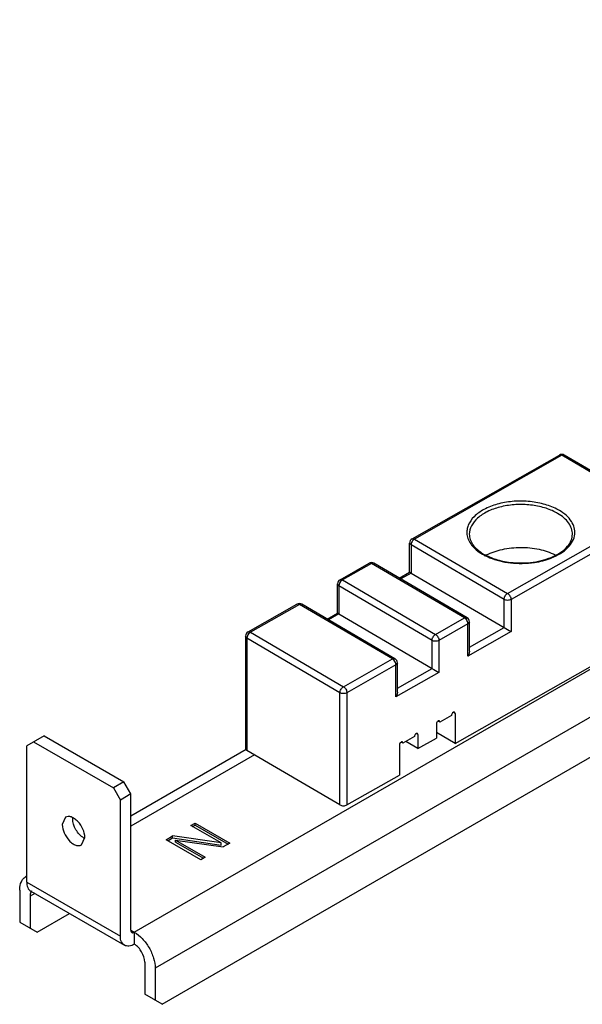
# Model space of a CAD drawing. Header units: millimetres. Extents: x 77 to 600, y 302 to 644.
# Tile 1 of 3: x 77 to 192, y 302 to 502. Entities that reach past the tile are written whole.
import ezdxf

# ---------------------------------------------------------------- set-up
doc = ezdxf.new("R2010")
doc.units = ezdxf.units.MM
doc.header["$LTSCALE"] = 61.485093
doc.layers.add('00_COMPONENTS', color=7, linetype='CONTINUOUS')

msp = doc.modelspace()

# ---------------------------------------------------------------- linework, layer by layer
at = {"layer": '00_COMPONENTS', "color": 7, "linetype": 'Continuous'}
for p, q in [((599.92, 594.63), (104.95, 308.86)), ((106.36, 301.51), (598.51, 585.65)), ((100.71, 316.21), (272.81, 415.57)), ((157.28, 396.4), (187.27, 413.46)), ((187.77, 413.41), (187.27, 413.46)), ((188.27, 413.45), (187.77, 413.41)), ((207.22, 402.35), (188.27, 413.45)), ((187.77, 413.41), (157.78, 396.35)), ((206.71, 402.3), (187.77, 413.41)), ((176.72, 385.25), (206.71, 402.3)), ((207.42, 401.08), (177.43, 384.02)), ((157.06, 395.13), (156.78, 395.53)), ((156.78, 389.58), (156.78, 395.53)), ((157.28, 396.4), (157.78, 396.35)), ((157.78, 396.35), (176.72, 385.25)), ((157.06, 395.13), (157.06, 389.41)), ((176.01, 384.02), (157.06, 395.13)), ((142.61, 388.06), (148.52, 391.42)), ((149.01, 391.37), (143.1, 388)), ((149.01, 391.37), (148.52, 391.42)), ((149.52, 391.41), (149.01, 391.37)), ((167.96, 380.26), (149.01, 391.37)), ((168.47, 380.31), (149.52, 391.41)), ((154.68, 388.39), (156.78, 389.58)), ((157.06, 389.41), (154.97, 388.22)), ((157.06, 389.41), (176.01, 378.31)), ((142.61, 388.06), (143.1, 388)), ((143.1, 388), (162.05, 376.9)), ((142.39, 386.78), (142.1, 387.19)), ((142.1, 381.24), (142.1, 387.19)), ((142.39, 386.78), (142.39, 381.07)), ((161.34, 375.68), (142.39, 386.78)), ((176.01, 378.31), (176.01, 384.02)), ((177.43, 384.02), (177.43, 377.49)), ((123.87, 377.4), (133.84, 383.07)), ((134.34, 383.02), (124.36, 377.35)), ((134.34, 383.02), (133.84, 383.07)), ((134.84, 383.07), (134.34, 383.02)), ((153.29, 371.92), (134.34, 383.02)), ((153.79, 371.96), (134.84, 383.07)), ((140, 380.04), (142.1, 381.24)), ((142.39, 381.07), (140.29, 379.87)), ((142.39, 381.07), (161.34, 369.96)), ((162.05, 376.9), (167.96, 380.26)), ((167.96, 380.26), (168.47, 380.31)), ((168.96, 379.45), (168.66, 379.03)), ((168.96, 373.49), (168.96, 379.45)), ((123.87, 377.4), (124.36, 377.35)), ((124.36, 377.35), (143.31, 366.24)), ((168.66, 379.03), (162.75, 375.67)), ((166.03, 354.67), (208.13, 378.62)), ((168.66, 372.5), (168.66, 379.03)), ((177.43, 377.49), (168.66, 372.5)), ((168.96, 374.3), (176.01, 378.31)), ((123.65, 376.13), (123.36, 376.53)), ((123.36, 376.53), (123.36, 353.67)), ((123.65, 376.13), (123.65, 353.26)), ((142.6, 365.02), (123.65, 376.13)), ((161.34, 369.96), (161.34, 375.68)), ((162.75, 375.67), (162.75, 369.14)), ((143.31, 366.24), (153.29, 371.92)), ((153.29, 371.92), (153.79, 371.96)), ((153.99, 370.69), (144.01, 365.01)), ((154.29, 371.1), (153.99, 370.69)), ((153.99, 364.16), (153.99, 370.69)), ((154.29, 365.15), (154.29, 371.1)), ((154.29, 365.95), (161.34, 369.96)), ((162.75, 369.14), (153.99, 364.16)), ((142.6, 342.16), (142.6, 365.02)), ((144.01, 365.01), (144.01, 342.15)), ((162.96, 359.05), (162.86, 359.28)), ((165.31, 360.39), (162.96, 359.05)), ((166.03, 360.8), (165.72, 360.98)), ((166.03, 360.8), (165.92, 361.03)), ((166.03, 360.8), (166.03, 354.67)), ((162.25, 358.65), (162.25, 355.79)), ((162.96, 359.05), (162.66, 359.23)), ((82.32, 356.22), (78.79, 354.17)), ((82.32, 356.22), (98.59, 346.83)), ((157.76, 356.1), (155.41, 354.76)), ((158.48, 356.5), (158.17, 356.68)), ((158.48, 356.5), (158.37, 356.73)), ((158.48, 356.5), (158.48, 353.64)), ((158.48, 353.64), (162.25, 355.79)), ((166.03, 354.67), (162.25, 356.89)), ((78.79, 326.41), (78.79, 354.17)), ((80.2, 354.99), (96.46, 345.6)), ((123.5, 353.44), (100, 339.87)), ((123.36, 353.67), (123.65, 353.26)), ((142.6, 342.16), (123.65, 353.26)), ((154.7, 354.35), (154.7, 348.23)), ((155.41, 354.76), (155.11, 354.94)), ((155.41, 354.76), (155.31, 354.99)), ((158.48, 353.64), (156, 355.09)), ((125.17, 352.38), (100, 337.84)), ((144.01, 342.15), (154.7, 348.23)), ((98.59, 346.83), (96.46, 345.6)), ((96.46, 345.6), (97.88, 343.15)), ((100, 344.38), (98.59, 346.83)), ((100, 344.38), (97.88, 343.15)), ((100, 316.62), (100, 344.38)), ((97.88, 315.39), (97.88, 343.15)), ((86.71, 339.64), (86.03, 338.15)), ((112.2, 337.95), (113.08, 338.46)), ((118.37, 334.39), (112.2, 337.95)), ((112.55, 337.74), (113.08, 338.05)), ((113.08, 338.46), (120.15, 334.37)), ((113.08, 338.05), (113.08, 338.46)), ((113.08, 338.05), (119.8, 334.17)), ((89.96, 334.01), (90.63, 335.5)), ((107.19, 335.06), (108.51, 335.82)), ((107.54, 334.85), (108.51, 335.41)), ((108.51, 335.41), (108.51, 335.82)), ((118.37, 334.39), (108.51, 335.82)), ((108.51, 335.41), (118.37, 333.98)), ((114.26, 330.97), (107.19, 335.06)), ((109.13, 334.55), (109.13, 334.96)), ((109.13, 334.96), (115.14, 331.48)), ((109.13, 334.96), (118.83, 333.61)), ((109.13, 334.55), (114.79, 331.28)), ((118.37, 333.98), (118.37, 334.39)), ((120.15, 334.37), (118.83, 333.61)), ((115.14, 331.48), (114.26, 330.97)), ((78.79, 327.63), (78.61, 327.53)), ((78.79, 326.41), (97.88, 315.39)), ((77.37, 324.78), (77.37, 318.25)), ((80.44, 324.1), (79.49, 323.56)), ((79.49, 323.56), (79.49, 317.02)), ((79.61, 324.58), (98.71, 313.56)), ((80.91, 316.21), (87.51, 320.02)), ((77.37, 318.25), (80.91, 316.21)), ((100, 316.62), (100.71, 316.21)), ((100.71, 316.21), (100.71, 313.76)), ((102.83, 310.08), (102.83, 303.55)), ((104.95, 308.86), (104.95, 302.33)), ((106.36, 301.51), (102.83, 303.55))]:
    msp.add_line(p, q, dxfattribs=at)
for centre, radius, start, end in [((187.77, 412.59), 1, 59.627, 119.629), ((181.73, 392.72), 10.26, 59.651, 62.723), ((181.84, 392.91), 10.75, 59.651, 62.723), ((157.78, 395.53), 1, 119.629, 180), ((149.01, 390.55), 1, 59.627, 119.629), ((176.94, 402.4), 10.58, 239.6378, 241.707), ((177.18, 402.84), 11.08, 241.6989, 242.7021), ((177.18, 383.89), 10.36, 117.3443, 119.7425), ((179.45, 410.11), 18.73, 274.3545, 274.6943), ((180.73, 404.91), 13.36, 291.4209, 291.579), ((143.1, 387.19), 1, 119.629, 180), ((134.34, 382.2), 1, 59.627, 119.629), ((167.96, 379.45), 1, 0, 59.627), ((124.36, 376.53), 1, 119.629, 180), ((322.93, 629.24), 290.78, 239.6523, 239.9747), ((153.29, 371.1), 1, 0, 59.627), ((308.25, 620.9), 290.78, 239.6523, 239.9747), ((91.04, 339.38), 2.89, 177.2271, 180.0153), ((91.89, 337.88), 2.87, 240.1659, 243.7977), ((79.62, 325.78), 2.02, 114.7583, 119.9955)]:
    msp.add_arc(centre, radius, start, end, dxfattribs=at)
for points, knots in [([(186.76, 402.46), (185.9, 402.9), (183.99, 403.6), (180.91, 404.11), (177.71, 404.09), (174.66, 403.55), (171.99, 402.52), (169.91, 401.09), (168.78, 399.54), (168.43, 398.24), (168.42, 397.6), (168.46, 397.29)], [0, 0, 0, 0, 0.132882, 0.27755, 0.426198, 0.57025, 0.701988, 0.81629, 0.912952, 0.956968, 1, 1, 1, 1]), ([(186.43, 401.84), (185.63, 402.25), (183.87, 402.9), (181.02, 403.39), (178.06, 403.41), (175.2, 402.95), (172.66, 402.06), (170.64, 400.78), (169.28, 399.18), (168.93, 397.91), (168.93, 397.32)], [0, 0, 0, 0, 0.131503, 0.274549, 0.421905, 0.565546, 0.698106, 0.814362, 0.913195, 1, 1, 1, 1]), ([(189.93, 397.32), (189.93, 397.71), (189.79, 398.54), (189.17, 399.69), (188.19, 400.73), (187.36, 401.31), (186.91, 401.57)], [0, 0, 0, 0, 0.218195, 0.451516, 0.71068, 1, 1, 1, 1]), ([(190.41, 397.34), (190.46, 397.78), (190.38, 398.71), (189.76, 400.04), (188.7, 401.24), (187.78, 401.88), (187.27, 402.18)], [0, 0, 0, 0, 0.218806, 0.450504, 0.708896, 1, 1, 1, 1]), ([(157.1, 395.41), (157.09, 395.39), (157.07, 395.29), (157.06, 395.2), (157.06, 395.13)], [0, 0, 0, 0, 0.26285, 1, 1, 1, 1]), ([(157.78, 396.35), (157.76, 396.34), (157.67, 396.29), (157.6, 396.23), (157.55, 396.18)], [0, 0, 0, 0, 0.236779, 1, 1, 1, 1]), ([(168.46, 397.29), (168.5, 396.91), (168.72, 396.13), (169.39, 395.05), (170.37, 394.07), (171.16, 393.52), (171.59, 393.27)], [0, 0, 0, 0, 0.218484, 0.453636, 0.713233, 1, 1, 1, 1]), ([(168.93, 397.32), (168.93, 396.96), (169.07, 396.19), (169.65, 395.11), (170.6, 394.11), (171.4, 393.55), (171.85, 393.29)], [0, 0, 0, 0, 0.209394, 0.439033, 0.701268, 1, 1, 1, 1]), ([(171.85, 393.29), (172.63, 392.84), (173.92, 392.29), (175.77, 391.82), (178.3, 391.4), (181.86, 391.44), (185.43, 392.38), (187.73, 393.68), (188.96, 394.78), (189.75, 396.01), (189.93, 396.9), (189.93, 397.32)], [0, 0, 0, 0, 0.129258, 0.199778, 0.272929, 0.496716, 0.704475, 0.794644, 0.873018, 0.940197, 1, 1, 1, 1]), ([(185.65, 392.49), (186.3, 392.75), (187.5, 393.33), (189, 394.48), (190.03, 395.83), (190.36, 396.85), (190.41, 397.34)], [0, 0, 0, 0, 0.296415, 0.559936, 0.791422, 1, 1, 1, 1]), ([(172.42, 393.1), (173.44, 393.62), (175.74, 394.39), (179.4, 394.77), (183.05, 394.41), (185.36, 393.64), (186.39, 393.12)], [0, 0, 0, 0, 0.238716, 0.499568, 0.760635, 1, 1, 1, 1]), ([(172.1, 392.99), (173.37, 392.33), (176.29, 391.45), (179.31, 391.31), (180.87, 391.43)], [0, 0, 0, 0, 0.478622, 1, 1, 1, 1]), ([(180.98, 391.44), (181.39, 391.47), (182.97, 391.65), (184.52, 392.04), (185.61, 392.47)], [0, 0, 0, 0, 0.259806, 1, 1, 1, 1]), ([(157.06, 389.41), (157.02, 389.44), (156.94, 389.48), (156.86, 389.53), (156.81, 389.56), (156.8, 389.57), (156.77, 389.58), (156.78, 389.58)], [0, 0, 0, 0, 0.451121, 0.767429, 0.872324, 0.944503, 1, 1, 1, 1]), ([(143.1, 388), (143.08, 387.99), (143, 387.94), (142.93, 387.88), (142.87, 387.83)], [0, 0, 0, 0, 0.236779, 1, 1, 1, 1]), ([(142.43, 387.07), (142.42, 387.04), (142.4, 386.95), (142.39, 386.85), (142.39, 386.78)], [0, 0, 0, 0, 0.26285, 1, 1, 1, 1]), ([(176.01, 384.02), (176.01, 384.27), (176.18, 384.74), (176.51, 385.13), (176.72, 385.25)], [0, 0, 0, 0, 0.499512, 1, 1, 1, 1]), ([(177.43, 384.02), (177.21, 383.9), (176.72, 383.8), (176.22, 383.9), (176.01, 384.02)], [0, 0, 0, 0, 0.500979, 1, 1, 1, 1]), ([(176.72, 385.25), (176.93, 385.12), (177.26, 384.74), (177.43, 384.26), (177.43, 384.02)], [0, 0, 0, 0, 0.499509, 1, 1, 1, 1]), ([(142.39, 381.07), (142.34, 381.09), (142.27, 381.13), (142.19, 381.19), (142.14, 381.21), (142.12, 381.23), (142.1, 381.23), (142.1, 381.24)], [0, 0, 0, 0, 0.451121, 0.767429, 0.872324, 0.944503, 1, 1, 1, 1]), ([(168.19, 380.08), (168.17, 380.1), (168.1, 380.17), (168.02, 380.23), (167.96, 380.26)], [0, 0, 0, 0, 0.263271, 1, 1, 1, 1]), ([(168.66, 379.03), (168.66, 379.06), (168.66, 379.15), (168.64, 379.25), (168.62, 379.32)], [0, 0, 0, 0, 0.236304, 1, 1, 1, 1]), ([(124.36, 377.35), (124.34, 377.34), (124.26, 377.29), (124.19, 377.23), (124.14, 377.18)], [0, 0, 0, 0, 0.236779, 1, 1, 1, 1]), ([(123.69, 376.41), (123.68, 376.39), (123.66, 376.29), (123.65, 376.2), (123.65, 376.13)], [0, 0, 0, 0, 0.26285, 1, 1, 1, 1]), ([(161.34, 375.68), (161.34, 375.92), (161.5, 376.4), (161.84, 376.78), (162.05, 376.9)], [0, 0, 0, 0, 0.499512, 1, 1, 1, 1]), ([(162.75, 375.67), (162.54, 375.55), (162.04, 375.46), (161.54, 375.55), (161.34, 375.68)], [0, 0, 0, 0, 0.500979, 1, 1, 1, 1]), ([(162.05, 376.9), (162.26, 376.78), (162.59, 376.39), (162.75, 375.91), (162.75, 375.67)], [0, 0, 0, 0, 0.499509, 1, 1, 1, 1]), ([(168.96, 373.49), (168.96, 373.41), (168.93, 373.06), (168.8, 372.73), (168.66, 372.5)], [0, 0, 0, 0, 0.244534, 1, 1, 1, 1]), ([(153.52, 371.73), (153.5, 371.75), (153.43, 371.82), (153.35, 371.88), (153.29, 371.92)], [0, 0, 0, 0, 0.263271, 1, 1, 1, 1]), ([(153.99, 370.69), (153.99, 370.71), (153.98, 370.81), (153.97, 370.9), (153.95, 370.98)], [0, 0, 0, 0, 0.236304, 1, 1, 1, 1]), ([(142.6, 365.02), (142.6, 365.26), (142.77, 365.74), (143.1, 366.12), (143.31, 366.24)], [0, 0, 0, 0, 0.499512, 1, 1, 1, 1]), ([(143.31, 366.24), (143.52, 366.12), (143.85, 365.74), (144.01, 365.26), (144.01, 365.01)], [0, 0, 0, 0, 0.499509, 1, 1, 1, 1]), ([(144.01, 365.01), (143.8, 364.89), (143.31, 364.8), (142.81, 364.9), (142.6, 365.02)], [0, 0, 0, 0, 0.500979, 1, 1, 1, 1]), ([(154.29, 365.15), (154.29, 365.06), (154.25, 364.72), (154.12, 364.38), (153.99, 364.16)], [0, 0, 0, 0, 0.244534, 1, 1, 1, 1]), ([(162.66, 359.29), (162.64, 359.28), (162.55, 359.24), (162.48, 359.17), (162.43, 359.11)], [0, 0, 0, 0, 0.224646, 1, 1, 1, 1]), ([(162.86, 359.28), (162.85, 359.29), (162.78, 359.32), (162.71, 359.31), (162.66, 359.29)], [0, 0, 0, 0, 0.229495, 1, 1, 1, 1]), ([(165.92, 361.03), (165.81, 361.09), (165.53, 360.93), (165.37, 360.67), (165.31, 360.48), (165.31, 360.39)], [0, 0, 0, 0, 0.423487, 0.72278, 1, 1, 1, 1]), ([(162.43, 359.11), (162.4, 359.07), (162.31, 358.94), (162.25, 358.77), (162.25, 358.65)], [0, 0, 0, 0, 0.26288, 1, 1, 1, 1]), ([(158.37, 356.73), (158.25, 356.8), (157.98, 356.64), (157.82, 356.37), (157.76, 356.19), (157.76, 356.1)], [0, 0, 0, 0, 0.423487, 0.72278, 1, 1, 1, 1]), ([(154.88, 354.81), (154.85, 354.78), (154.76, 354.64), (154.7, 354.48), (154.7, 354.35)], [0, 0, 0, 0, 0.26288, 1, 1, 1, 1]), ([(155.11, 354.99), (155.09, 354.98), (155, 354.94), (154.93, 354.87), (154.88, 354.81)], [0, 0, 0, 0, 0.224646, 1, 1, 1, 1]), ([(155.31, 354.99), (155.3, 355), (155.23, 355.02), (155.16, 355.01), (155.11, 354.99)], [0, 0, 0, 0, 0.229495, 1, 1, 1, 1]), ([(142.6, 342.16), (142.81, 342.04), (143.31, 341.94), (143.8, 342.03), (144.01, 342.15)], [0, 0, 0, 0, 0.499021, 1, 1, 1, 1]), ([(90.63, 335.5), (90.63, 336.08), (90.31, 337.28), (89.48, 338.56), (88.6, 339.34), (87.93, 339.71), (87.28, 339.84), (86.87, 339.73), (86.71, 339.64)], [0, 0, 0, 0, 0.269941, 0.561336, 0.695478, 0.813145, 0.912852, 1, 1, 1, 1]), ([(90.46, 335.39), (89.78, 335.78), (88.7, 337.03), (88.16, 338.59), (88.16, 339.38)], [0, 0, 0, 0, 0.499703, 1, 1, 1, 1]), ([(86.03, 338.15), (86.03, 337.57), (86.35, 336.37), (87.18, 335.09), (88.06, 334.31), (88.73, 333.94), (89.39, 333.81), (89.8, 333.92), (89.96, 334.01)], [0, 0, 0, 0, 0.269941, 0.561336, 0.695478, 0.813145, 0.912852, 1, 1, 1, 1]), ([(77.89, 326.82), (77.93, 326.9), (78.13, 327.17), (78.4, 327.4), (78.62, 327.53)], [0, 0, 0, 0, 0.259221, 1, 1, 1, 1]), ([(77.37, 324.78), (77.37, 324.98), (77.41, 325.68), (77.61, 326.39), (77.89, 326.82)], [0, 0, 0, 0, 0.277688, 1, 1, 1, 1]), ([(78.79, 326.41), (78.79, 326.03), (78.88, 325.32), (79.35, 324.74), (79.61, 324.58)], [0, 0, 0, 0, 0.550835, 1, 1, 1, 1]), ([(79.77, 324.61), (79.73, 324.54), (79.55, 324.22), (79.49, 323.84), (79.49, 323.56)], [0, 0, 0, 0, 0.224821, 1, 1, 1, 1]), ([(98.71, 313.56), (98.44, 313.72), (97.97, 314.3), (97.88, 315.01), (97.88, 315.39)], [0, 0, 0, 0, 0.449165, 1, 1, 1, 1]), ([(100, 316.62), (100, 316.57), (100.01, 316.4), (100.1, 316.22), (100.21, 316.16)], [0, 0, 0, 0, 0.293911, 1, 1, 1, 1]), ([(100.35, 316.11), (100.38, 316.11), (100.5, 316.11), (100.62, 316.16), (100.71, 316.21)], [0, 0, 0, 0, 0.225492, 1, 1, 1, 1]), ([(100.71, 316.21), (101.31, 315.86), (102.45, 314.9), (103.78, 313.08), (104.69, 311.02), (104.95, 309.55), (104.95, 308.86)], [0, 0, 0, 0, 0.237252, 0.499999, 0.762746, 1, 1, 1, 1]), ([(100.71, 313.76), (100.38, 313.57), (99.71, 313.29), (98.98, 313.4), (98.71, 313.56)], [0, 0, 0, 0, 0.550833, 1, 1, 1, 1]), ([(102.83, 310.08), (102.83, 310.81), (102.33, 312.25), (101.34, 313.39), (100.71, 313.76)], [0, 0, 0, 0, 0.500001, 1, 1, 1, 1])]:
    msp.add_open_spline(points, degree=3, knots=knots, dxfattribs=at)
for points in [[(157.27, 395.82), (157.2, 395.7), (157.14, 395.56), (157.1, 395.41)], [(157.55, 396.18), (157.44, 396.07), (157.35, 395.95), (157.27, 395.82)], [(142.6, 387.48), (142.52, 387.35), (142.46, 387.21), (142.43, 387.07)], [(142.87, 387.83), (142.76, 387.73), (142.67, 387.61), (142.6, 387.48)], [(168.46, 379.73), (168.38, 379.86), (168.3, 379.98), (168.19, 380.08)], [(168.62, 379.32), (168.59, 379.47), (168.53, 379.6), (168.46, 379.73)], [(123.86, 376.82), (123.79, 376.69), (123.73, 376.55), (123.69, 376.41)], [(124.14, 377.18), (124.03, 377.07), (123.94, 376.95), (123.86, 376.82)], [(153.78, 371.39), (153.71, 371.51), (153.62, 371.63), (153.52, 371.73)], [(153.95, 370.98), (153.91, 371.12), (153.86, 371.26), (153.78, 371.39)], [(100.21, 316.16), (100.25, 316.13), (100.3, 316.12), (100.35, 316.11)]]:
    msp.add_open_spline(points, degree=3, dxfattribs=at)

doc.saveas('drawing.dxf')
